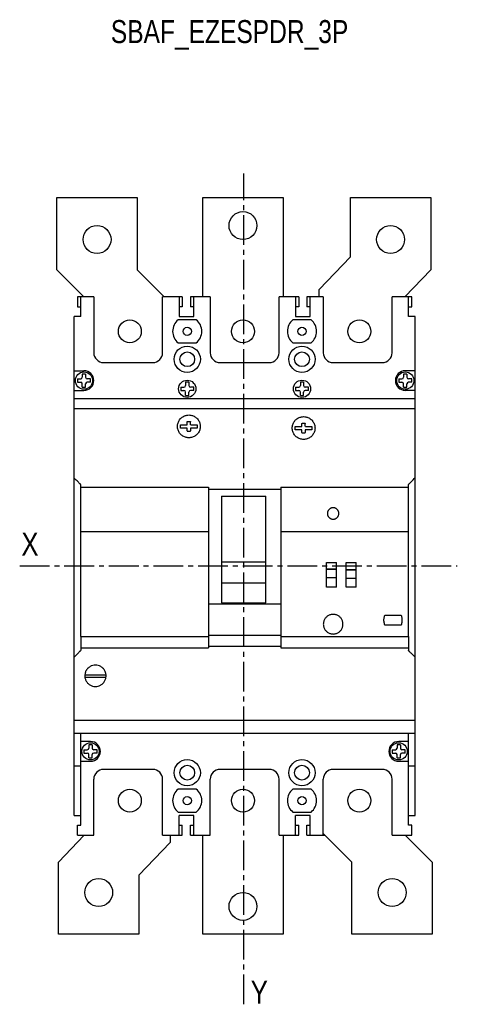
# Model space of a CAD drawing. Extents: x -741 to 1164, y -3289 to 616.
# Tile 16 of 65: x -75 to 59, y -2746 to -2446. Entities that reach past the tile are written whole.
import ezdxf

# ---------------------------------------------------------------- set-up
doc = ezdxf.new("R2010")
doc.units = 0
doc.header["$LTSCALE"] = 1.21
doc.header["$MEASUREMENT"] = 0
doc.linetypes.add('AXES2', pattern=[1.125, 0.75, -0.125, 0.125, -0.125])
doc.layers.get('0').update_dxf_attribs({"linetype": 'CONTINUOUS'})
doc.layers.add('AXE', color=80, linetype='AXES2')
doc.styles.get("Standard").update_dxf_attribs({"font": 'txt', "width": 0.8})

msp = doc.modelspace()

# ---------------------------------------------------------------- linework, layer by layer
for p, q in [((-63.14928, -2521.86499), (-63.14928, -2499.86499)), ((-63.14928, -2499.86499), (-38.64928, -2499.86499)), ((-38.64928, -2499.86499), (-38.64928, -2521.86499)), ((-18.64928, -2530.11499), (-18.64928, -2499.86499)), ((-18.64928, -2499.86499), (5.85072, -2499.86499)), ((5.85072, -2499.86499), (5.85072, -2530.11499)), ((26.35072, -2517.86499), (26.35072, -2499.86499)), ((26.35072, -2499.86499), (50.85072, -2499.86499)), ((50.85072, -2499.86499), (50.85072, -2521.86499)), ((16.85072, -2527.86499), (26.35072, -2517.86499)), ((-54.89928, -2530.11499), (-63.14928, -2521.86499)), ((-38.64928, -2521.86499), (-30.39928, -2530.11499)), ((50.85072, -2521.86499), (43.01322, -2530.11499)), ((16.85072, -2530.11499), (16.85072, -2527.86499)), ((-56.89928, -2530.11499), (-56.89928, -2533.11499)), ((-56.89928, -2530.11499), (-56.89928, -2533.11499)), ((-51.89928, -2530.11499), (-56.89928, -2530.11499)), ((-55.89928, -2536.11499), (-55.89928, -2530.11499)), ((-51.89928, -2530.11499), (-51.89928, -2547.11499)), ((-51.89928, -2530.11499), (-51.89928, -2547.11499)), ((-30.89928, -2547.11499), (-30.89928, -2530.11499)), ((-30.89928, -2547.11499), (-30.89928, -2530.11499)), ((-24.89928, -2530.11499), (-30.89928, -2530.11499)), ((-25.89928, -2530.11499), (-25.89928, -2536.11499)), ((-24.89928, -2530.11499), (-24.89928, -2533.11499)), ((-24.89928, -2530.11499), (-24.89928, -2533.11499)), ((-16.39928, -2530.11499), (-22.39928, -2530.11499)), ((-22.39928, -2530.11499), (-22.39928, -2533.11499)), ((-22.39928, -2530.11499), (-22.39928, -2533.11499)), ((-21.39928, -2536.11499), (-21.39928, -2530.11499)), ((-16.39928, -2530.11499), (-16.39928, -2547.11499)), ((-16.39928, -2530.11499), (-16.39928, -2547.11499)), ((4.60072, -2547.11499), (4.60072, -2530.11499)), ((4.60072, -2547.11499), (4.60072, -2530.11499)), ((10.60072, -2530.11499), (4.60072, -2530.11499)), ((9.60072, -2530.11499), (9.60072, -2536.11499)), ((10.60072, -2530.11499), (10.60072, -2533.11499)), ((10.60072, -2530.11499), (10.60072, -2533.11499)), ((13.10072, -2530.11499), (13.10072, -2533.11499)), ((13.10072, -2530.11499), (13.10072, -2533.11499)), ((18.10072, -2530.11499), (13.10072, -2530.11499)), ((14.10072, -2536.11499), (14.10072, -2530.11499)), ((18.10072, -2530.11499), (18.10072, -2547.11499)), ((18.10072, -2530.11499), (18.10072, -2547.11499)), ((39.10072, -2547.11499), (39.10072, -2530.11499)), ((39.10072, -2547.11499), (39.10072, -2530.11499)), ((45.10072, -2530.11499), (39.10072, -2530.11499)), ((44.10072, -2536.11499), (44.10072, -2530.11499)), ((45.10072, -2533.11499), (45.10072, -2530.11499)), ((45.10072, -2533.11499), (45.10072, -2530.11499)), ((-56.89928, -2533.11499), (-55.89928, -2533.11499)), ((-56.89928, -2533.11499), (-55.89928, -2533.11499)), ((-55.89928, -2536.11499), (-55.89928, -2533.11499)), ((-25.89928, -2533.11499), (-25.89928, -2536.11499)), ((-24.89928, -2533.11499), (-25.89928, -2533.11499)), ((-24.89928, -2533.11499), (-25.89928, -2533.11499)), ((-21.39928, -2533.11499), (-22.39928, -2533.11499)), ((-21.39928, -2533.11499), (-22.39928, -2533.11499)), ((-21.39928, -2536.11499), (-21.39928, -2533.11499)), ((9.60072, -2533.11499), (9.60072, -2536.11499)), ((10.60072, -2533.11499), (9.60072, -2533.11499)), ((10.60072, -2533.11499), (9.60072, -2533.11499)), ((14.10072, -2533.11499), (13.10072, -2533.11499)), ((14.10072, -2533.11499), (13.10072, -2533.11499)), ((14.10072, -2536.11499), (14.10072, -2533.11499)), ((44.10072, -2536.11499), (44.10072, -2533.11499)), ((44.10072, -2533.11499), (45.10072, -2533.11499)), ((44.10072, -2533.11499), (45.10072, -2533.11499)), ((-57.89928, -2561.06438), (-57.89928, -2536.11499)), ((-55.89928, -2536.11499), (-57.89928, -2536.11499)), ((-55.89928, -2536.11499), (-57.89928, -2536.11499)), ((-20.64928, -2537.11499), (-26.14928, -2537.11499)), ((-20.64928, -2537.11499), (-26.14928, -2537.11499)), ((-25.89928, -2536.11499), (-21.39928, -2536.11499)), ((-25.89928, -2536.11499), (-21.39928, -2536.11499)), ((14.35072, -2537.11499), (8.85072, -2537.11499)), ((14.35072, -2537.11499), (8.85072, -2537.11499)), ((9.60072, -2536.11499), (14.10072, -2536.11499)), ((9.60072, -2536.11499), (14.10072, -2536.11499)), ((46.10072, -2536.11499), (44.10072, -2536.11499)), ((46.10072, -2536.11499), (44.10072, -2536.11499)), ((46.10072, -2688.11499), (46.10072, -2536.11499)), ((-26.14928, -2544.11499), (-20.64928, -2544.11499)), ((-26.14928, -2544.11499), (-20.64928, -2544.11499)), ((8.85072, -2544.11499), (14.35072, -2544.11499)), ((8.85072, -2544.11499), (14.35072, -2544.11499)), ((-48.89928, -2550.11499), (-33.89928, -2550.11499)), ((-48.89928, -2550.11499), (-33.89928, -2550.11499)), ((-13.39928, -2550.11499), (1.60072, -2550.11499)), ((-13.39928, -2550.11499), (1.60072, -2550.11499)), ((21.10072, -2550.11499), (36.10072, -2550.11499)), ((21.10072, -2550.11499), (36.10072, -2550.11499)), ((-57.85928, -2552.61499), (-54.89928, -2552.61499)), ((46.06072, -2552.61499), (43.10072, -2552.61499)), ((-56.89928, -2555.11499), (-55.89928, -2555.11499)), ((-56.89928, -2555.11499), (-56.89928, -2556.11499)), ((-56.89928, -2556.11499), (-55.89928, -2556.11499)), ((-54.39928, -2553.61499), (-55.39928, -2553.61499)), ((-55.39928, -2553.61499), (-55.39928, -2554.61499)), ((-54.39928, -2553.61499), (-54.39928, -2554.61499)), ((-52.89928, -2555.11499), (-53.89928, -2555.11499)), ((-52.89928, -2556.11499), (-53.89928, -2556.11499)), ((-52.89928, -2556.11499), (-52.89928, -2555.11499)), ((-23.89928, -2556.11499), (-23.89928, -2557.11499)), ((-22.89928, -2556.11499), (-23.89928, -2556.11499)), ((-22.89928, -2556.11499), (-22.89928, -2557.11499)), ((11.10072, -2556.11499), (11.10072, -2557.11499)), ((12.10072, -2556.11499), (11.10072, -2556.11499)), ((12.10072, -2556.11499), (12.10072, -2557.11499)), ((41.10072, -2555.11499), (42.10072, -2555.11499)), ((41.10072, -2555.11499), (41.10072, -2556.11499)), ((41.10072, -2556.11499), (42.10072, -2556.11499)), ((42.60072, -2553.61499), (42.60072, -2554.61499)), ((43.60072, -2553.61499), (42.60072, -2553.61499)), ((43.60072, -2553.61499), (43.60072, -2554.61499)), ((45.10072, -2555.11499), (44.10072, -2555.11499)), ((45.10072, -2556.11499), (44.10072, -2556.11499)), ((45.10072, -2556.11499), (45.10072, -2555.11499)), ((-57.85928, -2558.61499), (-54.89928, -2558.61499)), ((-55.39928, -2557.61499), (-55.39928, -2556.61499)), ((-55.39928, -2557.61499), (-54.39928, -2557.61499)), ((-54.39928, -2557.61499), (-54.39928, -2556.61499)), ((-25.39928, -2557.61499), (-25.39928, -2558.61499)), ((-25.39928, -2557.61499), (-24.39928, -2557.61499)), ((-25.39928, -2558.61499), (-24.39928, -2558.61499)), ((-23.89928, -2560.11499), (-23.89928, -2559.11499)), ((-22.89928, -2560.11499), (-22.89928, -2559.11499)), ((-21.39928, -2557.61499), (-22.39928, -2557.61499)), ((-21.39928, -2558.61499), (-22.39928, -2558.61499)), ((-21.39928, -2558.61499), (-21.39928, -2557.61499)), ((9.60072, -2557.61499), (9.60072, -2558.61499)), ((9.60072, -2557.61499), (10.60072, -2557.61499)), ((9.60072, -2558.61499), (10.60072, -2558.61499)), ((11.10072, -2560.11499), (11.10072, -2559.11499)), ((12.10072, -2560.11499), (12.10072, -2559.11499)), ((13.60072, -2557.61499), (12.60072, -2557.61499)), ((13.60072, -2558.61499), (12.60072, -2558.61499)), ((13.60072, -2558.61499), (13.60072, -2557.61499)), ((42.60072, -2557.61499), (42.60072, -2556.61499)), ((42.60072, -2557.61499), (43.60072, -2557.61499)), ((46.06072, -2558.61499), (43.10072, -2558.61499)), ((43.60072, -2557.61499), (43.60072, -2556.61499)), ((-57.89928, -2688.11499), (-57.89928, -2561.06853)), ((-57.89928, -2561.06853), (46.10072, -2561.06853)), ((-23.89928, -2560.11499), (-22.89928, -2560.11499)), ((11.10072, -2560.11499), (12.10072, -2560.11499)), ((-57.89928, -2564.08095), (46.10072, -2564.08095)), ((-23.39928, -2568.97842), (-23.39928, -2568.17842)), ((-23.29928, -2568.07843), (-22.49928, -2568.07843)), ((-22.39928, -2568.97842), (-22.39928, -2568.17842)), ((-25.43898, -2569.07842), (-23.49928, -2569.07842)), ((-25.43898, -2570.07841), (-25.43898, -2569.07842)), ((-23.49928, -2570.07841), (-25.43898, -2570.07841)), ((-23.39928, -2570.9784), (-23.39928, -2570.1458)), ((-23.29928, -2571.07259), (-22.49928, -2571.07259)), ((-22.39914, -2570.17311), (-22.39928, -2570.9784)), ((-22.29928, -2569.07842), (-20.35958, -2569.07842)), ((-20.35958, -2570.07841), (-22.29928, -2570.07841)), ((-20.35958, -2569.07842), (-20.35958, -2570.07841)), ((9.55834, -2570.58232), (9.55834, -2569.58233)), ((9.55834, -2569.58233), (11.49804, -2569.58233)), ((11.49804, -2570.58232), (9.55834, -2570.58232)), ((11.59804, -2569.48233), (11.59804, -2568.68233)), ((11.59804, -2571.48231), (11.59804, -2570.64971)), ((11.69804, -2568.58233), (12.49804, -2568.58233)), ((12.59804, -2569.48233), (12.59804, -2568.68233)), ((12.59818, -2570.67702), (12.59804, -2571.48231)), ((12.69804, -2569.58233), (14.63774, -2569.58233)), ((14.63774, -2570.58232), (12.69804, -2570.58232)), ((14.63774, -2569.58233), (14.63774, -2570.58232)), ((11.69804, -2571.5765), (12.49804, -2571.5765)), ((-55.89928, -2633.60109), (-55.89928, -2587.2849)), ((-55.89928, -2588.10148), (-16.89928, -2588.10148)), ((-16.89928, -2588.10148), (-16.89928, -2637.10106)), ((-16.89928, -2588.71392), (5.10072, -2588.71392)), ((5.10072, -2588.10148), (5.10072, -2637.10106)), ((5.10072, -2588.10148), (44.10072, -2588.10148)), ((44.10072, -2633.60109), (44.10072, -2587.2849)), ((-12.89928, -2590.82274), (-12.89928, -2623.32769)), ((-12.89928, -2590.82274), (0.60072, -2590.82274)), ((0.60072, -2623.32769), (0.60072, -2590.82274)), ((-55.89928, -2601.60468), (-16.89928, -2601.60468)), ((5.10072, -2601.60468), (44.10072, -2601.60468)), ((-12.89928, -2610.88429), (0.60072, -2610.88429)), ((19.10072, -2611.10128), (22.10072, -2611.10128)), ((19.10072, -2613.10725), (19.10072, -2611.10128)), ((19.10072, -2613.10725), (22.10072, -2613.10725)), ((19.10072, -2618.60122), (19.10072, -2613.11347)), ((22.10072, -2613.12384), (19.10072, -2613.12384)), ((22.10072, -2618.60122), (22.10072, -2611.10128)), ((25.10072, -2611.10128), (28.10072, -2611.10128)), ((25.10072, -2613.27408), (25.10072, -2611.10128)), ((25.10072, -2613.27408), (28.10072, -2613.27408)), ((25.10072, -2618.60122), (25.10072, -2613.2803)), ((28.10072, -2613.29067), (25.10072, -2613.29067)), ((28.10072, -2618.60122), (28.10072, -2611.10128)), ((19.10072, -2615.62382), (22.10072, -2615.62382)), ((25.10072, -2615.79065), (28.10072, -2615.79065)), ((0.60072, -2617.32), (-12.89928, -2617.32)), ((22.10072, -2618.60122), (19.10072, -2618.60122)), ((28.10072, -2618.60122), (25.10072, -2618.60122)), ((-16.89928, -2623.62016), (5.10072, -2623.62016)), ((-12.89928, -2623.32769), (0.60072, -2623.32769)), ((36.85072, -2627.10114), (41.85072, -2627.10114)), ((36.85072, -2630.10112), (36.85072, -2630.0949)), ((41.85072, -2630.10112), (36.85072, -2630.10112)), ((41.85072, -2630.10112), (41.85072, -2630.0949)), ((-55.89928, -2633.60219), (-55.89928, -2637.88446)), ((-55.89928, -2633.60219), (-16.89928, -2633.60219)), ((-16.89928, -2633.22619), (5.10072, -2633.22619)), ((5.10072, -2633.60219), (44.10072, -2633.60219)), ((44.10072, -2633.60219), (44.10072, -2637.88446)), ((-55.89928, -2637.10106), (-16.89928, -2637.10106)), ((-16.89928, -2636.51351), (5.10072, -2636.51351)), ((5.10072, -2637.10106), (44.10072, -2637.10106)), ((-54.62757, -2645.98999), (-48.17099, -2645.98999)), ((-54.62011, -2645.23999), (-48.17846, -2645.23999)), ((-57.89928, -2659.08013), (46.10072, -2659.08013)), ((-57.89928, -2663.06351), (46.10072, -2663.06351)), ((-55.89928, -2691.11499), (-55.89928, -2663.06351)), ((44.10072, -2691.11499), (44.10072, -2663.06351)), ((-52.89928, -2665.61499), (-55.89928, -2665.61499)), ((-53.39928, -2666.61499), (-53.39928, -2667.61499)), ((-52.39928, -2666.61499), (-53.39928, -2666.61499)), ((-52.39928, -2666.61499), (-52.39928, -2667.61499)), ((41.60072, -2666.61499), (40.60072, -2666.61499)), ((40.60072, -2666.61499), (40.60072, -2667.61499)), ((44.10072, -2665.61499), (41.10072, -2665.61499)), ((41.60072, -2666.61499), (41.60072, -2667.61499)), ((-54.89928, -2668.11499), (-53.89928, -2668.11499)), ((-54.89928, -2668.11499), (-54.89928, -2669.11499)), ((-54.89928, -2669.11499), (-53.89928, -2669.11499)), ((-53.39928, -2670.61499), (-53.39928, -2669.61499)), ((-52.39928, -2670.61499), (-52.39928, -2669.61499)), ((-50.89928, -2668.11499), (-51.89928, -2668.11499)), ((-50.89928, -2669.11499), (-51.89928, -2669.11499)), ((-50.89928, -2669.11499), (-50.89928, -2668.11499)), ((39.10072, -2668.11499), (39.10072, -2669.11499)), ((39.10072, -2668.11499), (40.10072, -2668.11499)), ((39.10072, -2669.11499), (40.10072, -2669.11499)), ((40.60072, -2670.61499), (40.60072, -2669.61499)), ((41.60072, -2670.61499), (41.60072, -2669.61499)), ((43.10072, -2668.11499), (42.10072, -2668.11499)), ((43.10072, -2669.11499), (42.10072, -2669.11499)), ((43.10072, -2669.11499), (43.10072, -2668.11499)), ((-57.89928, -2673.06342), (-55.89928, -2673.06342)), ((-55.89928, -2671.61499), (-52.89928, -2671.61499)), ((-53.39928, -2670.61499), (-52.39928, -2670.61499)), ((40.60072, -2670.61499), (41.60072, -2670.61499)), ((41.10072, -2671.61499), (44.10072, -2671.61499)), ((44.10072, -2673.06342), (46.10072, -2673.06342)), ((-33.89928, -2674.11499), (-48.89928, -2674.11499)), ((-33.89928, -2674.11499), (-48.89928, -2674.11499)), ((1.60072, -2674.11499), (-13.39928, -2674.11499)), ((1.60072, -2674.11499), (-13.39928, -2674.11499)), ((36.10072, -2674.11499), (21.10072, -2674.11499)), ((36.10072, -2674.11499), (21.10072, -2674.11499)), ((-51.89928, -2694.11499), (-51.89928, -2677.11499)), ((-51.89928, -2694.11499), (-51.89928, -2677.11499)), ((-30.89928, -2694.11499), (-30.89928, -2677.11499)), ((-30.89928, -2694.11499), (-30.89928, -2677.11499)), ((-16.39928, -2694.11499), (-16.39928, -2677.11499)), ((-16.39928, -2694.11499), (-16.39928, -2677.11499)), ((4.60072, -2694.11499), (4.60072, -2677.11499)), ((4.60072, -2694.11499), (4.60072, -2677.11499)), ((18.10072, -2694.11499), (18.10072, -2677.11499)), ((18.10072, -2694.11499), (18.10072, -2677.11499)), ((39.10072, -2694.11499), (39.10072, -2677.11499)), ((39.10072, -2694.11499), (39.10072, -2677.11499)), ((-20.64928, -2680.11499), (-26.14928, -2680.11499)), ((-20.64928, -2680.11499), (-26.14928, -2680.11499)), ((14.35072, -2680.11499), (8.85072, -2680.11499)), ((14.35072, -2680.11499), (8.85072, -2680.11499)), ((-57.89928, -2688.11499), (-55.89928, -2688.11499)), ((-26.14928, -2687.11499), (-20.64928, -2687.11499)), ((-26.14928, -2687.11499), (-20.64928, -2687.11499)), ((-25.89928, -2691.11499), (-25.89928, -2688.11499)), ((-21.39928, -2688.11499), (-25.89928, -2688.11499)), ((-25.89928, -2694.11499), (-25.89928, -2688.11499)), ((-21.39928, -2688.11499), (-25.89928, -2688.11499)), ((-21.39928, -2691.11499), (-21.39928, -2688.11499)), ((-21.39928, -2694.11499), (-21.39928, -2688.11499)), ((8.85072, -2687.11499), (14.35072, -2687.11499)), ((8.85072, -2687.11499), (14.35072, -2687.11499)), ((9.60072, -2691.11499), (9.60072, -2688.11499)), ((14.10072, -2688.11499), (9.60072, -2688.11499)), ((14.10072, -2688.11499), (9.60072, -2688.11499)), ((9.60072, -2694.11499), (9.60072, -2688.11499)), ((14.10072, -2691.11499), (14.10072, -2688.11499)), ((14.10072, -2694.11499), (14.10072, -2688.11499)), ((44.10072, -2688.11499), (46.10072, -2688.11499)), ((-56.89928, -2691.11499), (-55.89928, -2691.11499)), ((-56.89928, -2694.11499), (-56.89928, -2691.11499)), ((-25.89928, -2691.11499), (-24.89928, -2691.11499)), ((-25.89928, -2691.11499), (-24.89928, -2691.11499)), ((-24.89928, -2694.11499), (-24.89928, -2691.11499)), ((-24.89928, -2694.11499), (-24.89928, -2691.11499)), ((-22.39928, -2691.11499), (-21.39928, -2691.11499)), ((-22.39928, -2694.11499), (-22.39928, -2691.11499)), ((-22.39928, -2691.11499), (-21.39928, -2691.11499)), ((-22.39928, -2694.11499), (-22.39928, -2691.11499)), ((9.60072, -2691.11499), (10.60072, -2691.11499)), ((9.60072, -2691.11499), (10.60072, -2691.11499)), ((10.60072, -2694.11499), (10.60072, -2691.11499)), ((10.60072, -2694.11499), (10.60072, -2691.11499)), ((13.10072, -2691.11499), (14.10072, -2691.11499)), ((13.10072, -2694.11499), (13.10072, -2691.11499)), ((13.10072, -2691.11499), (14.10072, -2691.11499)), ((13.10072, -2694.11499), (13.10072, -2691.11499)), ((45.10072, -2691.11499), (44.10072, -2691.11499)), ((45.10072, -2694.11499), (45.10072, -2691.11499)), ((-62.64928, -2702.36499), (-54.81178, -2694.11499)), ((-56.89928, -2694.11499), (-51.89928, -2694.11499)), ((-30.89928, -2694.11499), (-24.89928, -2694.11499)), ((-28.64928, -2694.11499), (-28.64928, -2696.36499)), ((-22.39928, -2694.11499), (-16.39928, -2694.11499)), ((-18.64928, -2724.36499), (-18.64928, -2694.11499)), ((4.60072, -2694.11499), (10.60072, -2694.11499)), ((5.85072, -2694.11499), (5.85072, -2724.36499)), ((13.10072, -2694.11499), (18.60072, -2694.11499)), ((26.85072, -2702.36499), (18.10072, -2693.61499)), ((39.10072, -2694.11499), (45.10072, -2694.11499)), ((43.10072, -2694.11499), (51.35072, -2702.36499)), ((-28.64928, -2696.36499), (-38.14928, -2706.36499)), ((-62.64928, -2724.36499), (-62.64928, -2702.36499)), ((26.85072, -2724.36499), (26.85072, -2702.36499)), ((51.35072, -2702.36499), (51.35072, -2724.36499)), ((-38.14928, -2706.36499), (-38.14928, -2724.36499)), ((-38.14928, -2724.36499), (-62.64928, -2724.36499)), ((5.85072, -2724.36499), (-18.64928, -2724.36499)), ((51.35072, -2724.36499), (26.85072, -2724.36499))]:
    msp.add_line(p, q)
for centre, radius in [((-6.39928, -2508.36499), 4.25), ((-50.89928, -2512.61499), 4.25), ((38.60072, -2512.61499), 4.25), ((-40.89928, -2540.61499), 3.5), ((-40.89928, -2540.61499), 3.5), ((-6.39928, -2540.61499), 3.5), ((-6.39928, -2540.61499), 3.5), ((29.10072, -2540.61499), 3.5), ((29.10072, -2540.61499), 3.5), ((-23.39928, -2540.61499), 1.25), ((-23.39928, -2540.61499), 1.25), ((11.60072, -2540.61499), 1.25), ((11.60072, -2540.61499), 1.25), ((-23.39928, -2549.11499), 4), ((-23.39928, -2549.11499), 2.25), ((11.60072, -2549.11499), 4), ((11.60072, -2549.11499), 2.25), ((-54.89928, -2555.61499), 2.625), ((43.10072, -2555.61499), 2.625), ((-23.39928, -2558.11499), 2.625), ((11.60072, -2558.11499), 2.625), ((-52.89928, -2668.61499), 2.625), ((41.10072, -2668.61499), 2.625), ((-23.39928, -2675.11499), 4), ((-23.39928, -2675.11499), 2.25), ((11.60072, -2675.11499), 4), ((11.60072, -2675.11499), 2.25), ((-40.89928, -2683.61499), 3.5), ((-40.89928, -2683.61499), 3.5), ((-23.39928, -2683.61499), 1.25), ((-23.39928, -2683.61499), 1.25), ((-6.39928, -2683.61499), 3.5), ((-6.39928, -2683.61499), 3.5), ((11.60072, -2683.61499), 1.25), ((11.60072, -2683.61499), 1.25), ((29.10072, -2683.61499), 3.5), ((29.10072, -2683.61499), 3.5), ((-50.39928, -2711.61499), 4.25), ((39.10072, -2711.61499), 4.25), ((-6.39928, -2715.86499), 4.25)]:
    msp.add_circle(centre, radius)
for centre, radius, start, end in [((-23.39928, -2540.61499), 4.45112, 128.1572266, 231.8427734), ((-23.39928, -2540.61499), 4.45112, 128.1572266, 231.8427734), ((-23.39928, -2540.61499), 4.45112, 308.1572266, 51.8427734), ((-23.39928, -2540.61499), 4.45112, 308.1572266, 51.8427734), ((11.60072, -2540.61499), 4.45112, 128.1572266, 231.8427734), ((11.60072, -2540.61499), 4.45112, 128.1572266, 231.8427734), ((11.60072, -2540.61499), 4.45112, 308.1572266, 51.8427734), ((11.60072, -2540.61499), 4.45112, 308.1572266, 51.8427734), ((-48.89928, -2547.11499), 3, 180, 270), ((-48.89928, -2547.11499), 3, 180, 270), ((-33.89928, -2547.11499), 3, 270, 0), ((-33.89928, -2547.11499), 3, 270, 0), ((-13.39928, -2547.11499), 3, 180, 270), ((-13.39928, -2547.11499), 3, 180, 270), ((1.60072, -2547.11499), 3, 270, 0), ((1.60072, -2547.11499), 3, 270, 0), ((21.10072, -2547.11499), 3, 180, 270), ((21.10072, -2547.11499), 3, 180, 270), ((36.10072, -2547.11499), 3, 270, 0), ((36.10072, -2547.11499), 3, 270, 0), ((-54.89928, -2555.61499), 3, 270, 90), ((43.10072, -2555.61499), 3, 90, 270), ((-55.89928, -2554.61499), 0.5, 270, 0), ((-55.89928, -2556.61499), 0.5, 0, 90), ((-53.89928, -2554.61499), 0.5, 180, 270), ((-53.89928, -2556.61499), 0.5, 90, 180), ((42.10072, -2554.61499), 0.5, 270, 0), ((42.10072, -2556.61499), 0.5, 0, 90), ((44.10072, -2554.61499), 0.5, 180, 270), ((44.10072, -2556.61499), 0.5, 90, 180), ((-24.39928, -2557.11499), 0.5, 270, 0), ((-24.39928, -2559.11499), 0.5, 0, 90), ((-22.39928, -2557.11499), 0.5, 180, 270), ((-22.39928, -2559.11499), 0.5, 90, 180), ((10.60072, -2557.11499), 0.5, 270, 0), ((10.60072, -2559.11499), 0.5, 0, 90), ((12.60072, -2557.11499), 0.5, 180, 270), ((12.60072, -2559.11499), 0.5, 90, 180), ((-23.49278, -2570.17665), 0.09845, 18.2554102, 93.7863714), ((11.50454, -2570.68056), 0.09845, 18.2554102, 93.7863714), ((-52.89928, -2668.61499), 3, 270, 90), ((41.10072, -2668.61499), 3, 90, 270), ((-53.89928, -2667.61499), 0.5, 270, 0), ((-53.89928, -2669.61499), 0.5, 0, 90), ((-51.89928, -2667.61499), 0.5, 180, 270), ((-51.89928, -2669.61499), 0.5, 90, 180), ((40.10072, -2667.61499), 0.5, 270, 0), ((40.10072, -2669.61499), 0.5, 0, 90), ((42.10072, -2667.61499), 0.5, 180, 270), ((42.10072, -2669.61499), 0.5, 90, 180), ((-48.89928, -2677.11499), 3, 90, 180), ((-48.89928, -2677.11499), 3, 90, 180), ((-33.89928, -2677.11499), 3, 0, 90), ((-33.89928, -2677.11499), 3, 0, 90), ((-13.39928, -2677.11499), 3, 90, 180), ((-13.39928, -2677.11499), 3, 90, 180), ((1.60072, -2677.11499), 3, 0, 90), ((1.60072, -2677.11499), 3, 0, 90), ((21.10072, -2677.11499), 3, 90, 180), ((21.10072, -2677.11499), 3, 90, 180), ((36.10072, -2677.11499), 3, 0, 90), ((36.10072, -2677.11499), 3, 0, 90), ((-23.39928, -2683.61499), 4.45112, 128.1572266, 231.8427734), ((-23.39928, -2683.61499), 4.45112, 128.1572266, 231.8427734), ((-23.39928, -2683.61499), 4.45112, 308.1572266, 51.8427734), ((-23.39928, -2683.61499), 4.45112, 308.1572266, 51.8427734), ((11.60072, -2683.61499), 4.45112, 128.1572266, 231.8427734), ((11.60072, -2683.61499), 4.45112, 128.1572266, 231.8427734), ((11.60072, -2683.61499), 4.45112, 308.1572266, 51.8427734), ((11.60072, -2683.61499), 4.45112, 308.1572266, 51.8427734)]:
    msp.add_arc(centre, radius, start, end)
for points in [[(-22.89928, -2573.04284), (-23.44241, -2573.00009), (-23.97217, -2572.87291), (-24.4755, -2572.66443), (-24.94003, -2572.37977), (-25.3543, -2572.02594), (-25.70813, -2571.61167), (-25.99279, -2571.14715), (-26.20128, -2570.64382), (-26.32846, -2570.11407), (-26.3712, -2569.57095), (-26.32846, -2569.02782), (-26.20128, -2568.49807), (-25.99279, -2567.99474), (-25.70813, -2567.53022), (-25.3543, -2567.11595), (-24.94003, -2566.76213), (-24.4755, -2566.47747), (-23.97217, -2566.26898), (-23.5417, -2566.159)], [(-23.5417, -2566.159), (-22.89928, -2566.09905)], [(-23.39928, -2568.17842), (-23.39912, -2568.17272)], [(-23.39912, -2568.17272), (-23.39439, -2568.14752), (-23.38018, -2568.11965), (-23.35806, -2568.09752), (-23.33018, -2568.08332), (-23.29928, -2568.07842)], [(-22.89928, -2566.09905), (-22.25686, -2566.159)], [(-22.25686, -2566.159), (-21.8264, -2566.26898), (-21.32306, -2566.47747), (-20.85854, -2566.76213), (-20.44426, -2567.11595), (-20.09044, -2567.53022), (-19.80578, -2567.99474), (-19.59729, -2568.49807), (-19.4701, -2569.02782), (-19.42736, -2569.57095), (-19.4701, -2570.11407), (-19.59729, -2570.64382), (-19.80578, -2571.14715), (-20.09044, -2571.61167), (-20.44426, -2572.02594), (-20.85854, -2572.37977), (-21.32306, -2572.66443), (-21.8264, -2572.87291), (-22.35615, -2573.00009), (-22.89928, -2573.04284)], [(-22.49928, -2568.07842), (-22.46838, -2568.08332), (-22.4405, -2568.09752), (-22.41838, -2568.11965), (-22.40418, -2568.14752), (-22.39928, -2568.17842)], [(12.09804, -2573.54675), (11.55491, -2573.504), (11.02516, -2573.37682), (10.52182, -2573.16833), (10.0573, -2572.88368), (9.64302, -2572.52985), (9.2892, -2572.11558), (9.00454, -2571.65106), (8.79605, -2571.14773), (8.66886, -2570.61798), (8.62612, -2570.07486), (8.66886, -2569.53173), (8.79605, -2569.00198), (9.00454, -2568.49865), (9.2892, -2568.03413), (9.64302, -2567.61986), (10.0573, -2567.26603), (10.52182, -2566.98138), (11.02516, -2566.77289), (11.45562, -2566.66291)], [(11.45562, -2566.66291), (12.09804, -2566.60296)], [(12.09804, -2566.60296), (12.74046, -2566.66291)], [(12.74046, -2566.66291), (13.17092, -2566.77289), (13.67426, -2566.98138), (14.13879, -2567.26603), (14.55306, -2567.61986), (14.90689, -2568.03413), (15.19155, -2568.49865), (15.40004, -2569.00198), (15.52722, -2569.53173), (15.56996, -2570.07486), (15.52722, -2570.61798), (15.40004, -2571.14773), (15.19155, -2571.65106), (14.90689, -2572.11558), (14.55306, -2572.52985), (14.13879, -2572.88368), (13.67426, -2573.16833), (13.17092, -2573.37682), (12.64117, -2573.504), (12.09804, -2573.54675)], [(-23.49928, -2569.07842), (-23.46828, -2569.07349), (-23.44034, -2569.0592), (-23.41822, -2569.03698), (-23.40407, -2569.009), (-23.39928, -2568.97842)], [(-23.39928, -2570.97259), (-23.39912, -2570.97834)], [(-23.39912, -2570.97834), (-23.39596, -2570.99817), (-23.38587, -2571.02261), (-23.36997, -2571.04333), (-23.34926, -2571.05921), (-23.32488, -2571.06926), (-23.29928, -2571.07259)], [(-22.49928, -2571.07259), (-22.47371, -2571.06927), (-22.44926, -2571.05918), (-22.42854, -2571.04328), (-22.41267, -2571.02257), (-22.40261, -2570.99819), (-22.39945, -2570.97834)], [(-22.39945, -2570.97834), (-22.39928, -2570.97259)], [(-22.29928, -2569.07842), (-22.33018, -2569.07352), (-22.35806, -2569.05932), (-22.38018, -2569.03719), (-22.39439, -2569.00932), (-22.39928, -2568.97842)], [(-22.29928, -2570.07841), (-22.33028, -2570.08333), (-22.35823, -2570.09763), (-22.38034, -2570.11985), (-22.39449, -2570.14782), (-22.39914, -2570.17311)], [(11.49804, -2569.58233), (11.52904, -2569.5774), (11.55699, -2569.56311), (11.5791, -2569.54089), (11.59325, -2569.51291), (11.59804, -2569.48233)], [(11.59804, -2568.68233), (11.59821, -2568.67663)], [(11.59804, -2571.4765), (11.59821, -2571.48225)], [(11.59821, -2568.67663), (11.60294, -2568.65143), (11.61714, -2568.62356), (11.63926, -2568.60143), (11.66714, -2568.58723), (11.69804, -2568.58233)], [(11.59821, -2571.48225), (11.60137, -2571.50208), (11.61145, -2571.52652), (11.62736, -2571.54724), (11.64806, -2571.56312), (11.67245, -2571.57317), (11.69804, -2571.5765)], [(12.49804, -2568.58233), (12.52894, -2568.58723), (12.55682, -2568.60143), (12.57894, -2568.62356), (12.59315, -2568.65143), (12.59804, -2568.68233)], [(12.49804, -2571.5765), (12.52362, -2571.57318), (12.54806, -2571.56309), (12.56878, -2571.54719), (12.58466, -2571.52648), (12.59471, -2571.5021), (12.59788, -2571.48225)], [(12.59788, -2571.48225), (12.59804, -2571.4765)], [(12.69804, -2569.58233), (12.66714, -2569.57743), (12.63926, -2569.56323), (12.61714, -2569.5411), (12.60294, -2569.51323), (12.59804, -2569.48233)], [(12.69804, -2570.58232), (12.66704, -2570.58724), (12.6391, -2570.60154), (12.61698, -2570.62376), (12.60283, -2570.65173), (12.59818, -2570.67702)], [(-56.03446, -2587.12783), (-56.21375, -2586.94761), (-56.42865, -2586.73207), (-56.66194, -2586.49841), (-57.89928, -2585.35258)], [(44.2359, -2587.12783), (44.41519, -2586.94761), (44.63009, -2586.73207), (44.86338, -2586.49841), (46.10072, -2585.12759)], [(-55.9187, -2587.24486), (-56.03446, -2587.12783)], [(-55.9187, -2587.24486), (-55.90793, -2587.2581), (-55.90145, -2587.27147), (-55.89928, -2587.2849)], [(44.12014, -2587.24486), (44.10937, -2587.2581), (44.10288, -2587.27147), (44.10072, -2587.2849)], [(44.12014, -2587.24486), (44.2359, -2587.12783)], [(21.10072, -2594.3535), (20.85167, -2594.37131), (20.60769, -2594.42439), (20.37374, -2594.51164), (20.1546, -2594.6313), (19.95471, -2594.78093), (19.77816, -2594.95749), (19.62852, -2595.15737), (19.50886, -2595.37651), (19.42161, -2595.61046), (19.36853, -2595.85443), (19.35072, -2596.10348)], [(22.85072, -2596.10348), (22.83291, -2595.85443), (22.77983, -2595.61046), (22.69257, -2595.37651), (22.57291, -2595.15737), (22.42328, -2594.95749), (22.24672, -2594.78093), (22.04684, -2594.6313), (21.82769, -2594.51164), (21.59375, -2594.42439), (21.34977, -2594.37131), (21.10072, -2594.3535)], [(19.35072, -2596.10348), (19.36853, -2596.35253), (19.42161, -2596.59651), (19.50886, -2596.83045), (19.62852, -2597.0496), (19.77816, -2597.24948), (19.95471, -2597.42603), (20.1546, -2597.57566), (20.37374, -2597.69533), (20.60769, -2597.78258), (20.85167, -2597.83566), (21.10072, -2597.85347)], [(21.10072, -2597.85347), (21.34977, -2597.83566), (21.59375, -2597.78258), (21.82769, -2597.69533), (22.04684, -2597.57566), (22.24672, -2597.42603), (22.42328, -2597.24948), (22.57291, -2597.0496), (22.69257, -2596.83045), (22.77983, -2596.59651), (22.83291, -2596.35253), (22.85072, -2596.10348)], [(21.10072, -2626.85115), (20.67377, -2626.88168), (20.25552, -2626.97267), (19.85447, -2627.12225), (19.4788, -2627.32738), (19.13614, -2627.58389), (18.83347, -2627.88655), (18.57696, -2628.22921), (18.37182, -2628.60489), (18.22224, -2629.00593), (18.13125, -2629.42418), (18.10072, -2629.85112)], [(24.10072, -2629.85112), (24.07018, -2629.42418), (23.9792, -2629.00593), (23.82961, -2628.60489), (23.62448, -2628.22921), (23.36797, -2627.88655), (23.0653, -2627.58389), (22.72264, -2627.32738), (22.34696, -2627.12225), (21.94592, -2626.97267), (21.52766, -2626.88168), (21.10072, -2626.85115)], [(36.60069, -2628.60113), (36.62872, -2628.09295), (36.85072, -2627.10114)], [(41.85072, -2627.10114), (42.07271, -2628.09295), (42.10074, -2628.60113)], [(18.10072, -2629.85112), (18.13125, -2630.27806), (18.22224, -2630.69631), (18.37182, -2631.09735), (18.57696, -2631.47303), (18.83347, -2631.81568), (19.13614, -2632.11835), (19.4788, -2632.37486), (19.85447, -2632.57999), (20.25552, -2632.72957), (20.67377, -2632.82056), (21.10072, -2632.85109)], [(21.10072, -2632.85109), (21.52766, -2632.82056), (21.94592, -2632.72957), (22.34696, -2632.57999), (22.72264, -2632.37486), (23.0653, -2632.11835), (23.36797, -2631.81568), (23.62448, -2631.47303), (23.82961, -2631.09735), (23.9792, -2630.69631), (24.07018, -2630.27806), (24.10072, -2629.85112)], [(36.85072, -2630.10112), (36.62872, -2629.10931), (36.60069, -2628.60113)], [(42.10074, -2628.60113), (42.07271, -2629.10931), (41.85072, -2630.10112)], [(-56.03446, -2638.03736), (-56.21375, -2638.21571), (-56.42865, -2638.42997), (-56.66194, -2638.66289), (-57.89928, -2639.90096)], [(-55.9187, -2637.92287), (-56.03446, -2638.03736)], [(-55.9187, -2637.92287), (-55.90793, -2637.91016), (-55.90145, -2637.89734), (-55.89928, -2637.88446)], [(44.12014, -2637.92287), (44.10937, -2637.91016), (44.10288, -2637.89734), (44.10072, -2637.88446)], [(44.12014, -2637.92287), (44.2359, -2638.03736)], [(44.2359, -2638.03736), (44.41519, -2638.21571), (44.63009, -2638.42997), (44.86338, -2638.66289), (46.10072, -2639.89314)], [(-53.81383, -2643.40485), (-54.03178, -2643.67436), (-54.17042, -2643.88233)], [(-53.67592, -2643.26091), (-53.81383, -2643.40485)], [(-53.04207, -2642.77616), (-53.41614, -2643.03178), (-53.67592, -2643.26091)], [(-52.64928, -2642.58027), (-53.04207, -2642.77616)], [(-50.14928, -2642.58027), (-50.97282, -2642.35837), (-51.82574, -2642.35837), (-52.64928, -2642.58027)], [(-49.73937, -2642.78626), (-50.14928, -2642.58027)], [(-49.12264, -2643.26091), (-49.38242, -2643.03178), (-49.73937, -2642.78626)], [(-48.98473, -2643.40485), (-49.12264, -2643.26091)], [(-48.62814, -2643.88233), (-48.76678, -2643.67436), (-48.98473, -2643.40485)], [(-54.63146, -2645.24038), (-54.63958, -2645.32932), (-54.64925, -2645.57925)], [(-54.64925, -2645.57925), (-54.62332, -2645.98998)], [(-54.50024, -2644.60738), (-54.63146, -2645.24038)], [(-54.62332, -2645.98998), (-54.58617, -2646.21762), (-54.29382, -2647.05813), (-53.78444, -2647.78783), (-53.09624, -2648.35201), (-52.28081, -2648.70838), (-51.39928, -2648.83022), (-50.51775, -2648.70838), (-49.70232, -2648.35201), (-49.01412, -2647.78783), (-48.50475, -2647.05813), (-48.21239, -2646.21762), (-48.17524, -2645.98998)], [(-54.38474, -2644.29599), (-54.45005, -2644.45984), (-54.50024, -2644.60738)], [(-54.17042, -2643.88233), (-54.38474, -2644.29599)], [(-48.41382, -2644.29599), (-48.62814, -2643.88233)], [(-48.29832, -2644.60738), (-48.34852, -2644.45984), (-48.41382, -2644.29599)], [(-48.16711, -2645.24038), (-48.29832, -2644.60738)], [(-48.17524, -2645.98998), (-48.14932, -2645.57925)], [(-48.14932, -2645.57925), (-48.15898, -2645.32932), (-48.16711, -2645.24038)]]:
    msp.add_spline(points, degree=3)
at = {"layer": 'AXE', "ltscale": 10}
for p, q in [((-6.14928, -2745.69332), (-6.14928, -2492.46742)), ((-74.50235, -2612.11499), (58.97382, -2612.11499))]:
    msp.add_line(p, q, dxfattribs=at)

# ---------------------------------------------------------------- texts
at = {"insert": (-46.69752, -2445.75704), "char_height": 7, "width": 122.1555, "attachment_point": 1}
msp.add_mtext('SBAF_EZESPDR_3P', dxfattribs=at)
at = {"layer": 'AXE', "ltscale": 10, "char_height": 7, "width": 3.0661, "attachment_point": 1}
for s, insert in [('{\\fArial|b0|i0|c0|p34;X}', (-73.98149, -2601.94528)), ('{\\fArial|b0|i0|c0|p34;Y}', (-4.02436, -2738.51549))]:
    msp.add_mtext(s, dxfattribs=dict(at, insert=insert))

doc.saveas('drawing.dxf')
